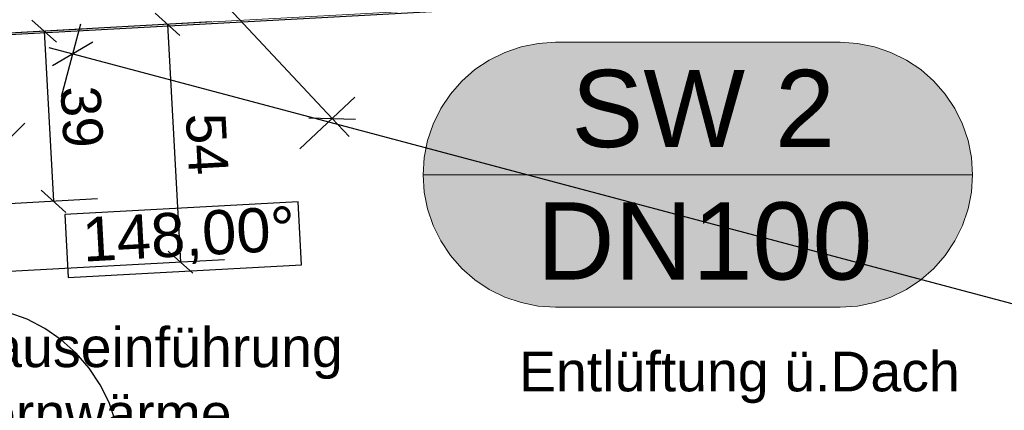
# Model space of a CAD drawing. Extents: x -779 to 790, y -208 to 633.
# Tile 44 of 232: x -144 to -100, y -28 to -11. Entities that reach past the tile are written whole.
import ezdxf
from ezdxf.lldxf.tags import DXFTag

# ---------------------------------------------------------------- set-up
doc = ezdxf.new("R2010")
doc.units = 0
doc.layers.get('0').update_dxf_attribs({"lineweight": 25})
for name, color, linetype, lineweight, true_color in [('01AFU Allgemein Bemaßung-A07F5V4RWF', 7, 'Continuous', 25, 0x848484), ('02 Raster Bemaßung', 7, 'Continuous', 25, 0x848484), ('02 Raster Gebäude-A07F5V4QWF', 7, 'Continuous', 25, 0x848484), ('H_Ruecklauf', 5, 'STRICHLINIE2', 35, 0x0000ff), ('S_Mass', 150, 'Continuous', 25, 0x007fff)]:
    doc.layers.add(name, color=color, linetype=linetype, lineweight=lineweight, true_color=true_color)
doc.layers.add('02 Raster Gebäude-A07F5V53WF', color=7, linetype='Continuous', lineweight=13)
doc.layers.add('SC_Mass', color=7, linetype='Continuous', lineweight=25)
doc.styles.get("Standard").update_dxf_attribs({"font": 'arial.ttf'})
tags = doc.linetypes.add('Raster-A07F5V4TWF', pattern=[0.2, 0.1, -0.05, 0, -0.05]).pattern_tags.tags
tags[10:11] = [DXFTag(74, 4), DXFTag(75, 0), DXFTag(340, '0'), DXFTag(46, 1.0), DXFTag(50, 0.0), DXFTag(44, 0.0), DXFTag(45, 0.0)]
tags[8:9] = [DXFTag(74, 4), DXFTag(75, 0), DXFTag(340, '0'), DXFTag(46, 1.0), DXFTag(50, 0.0), DXFTag(44, 0.0), DXFTag(45, 0.0)]
tags[6:7] = [DXFTag(74, 4), DXFTag(75, 0), DXFTag(340, '0'), DXFTag(46, 1.0), DXFTag(50, 0.0), DXFTag(44, 0.0), DXFTag(45, 0.0)]
tags[4:5] = [DXFTag(74, 4), DXFTag(75, 0), DXFTag(340, '0'), DXFTag(46, 1.0), DXFTag(50, 0.0), DXFTag(44, 0.0), DXFTag(45, 0.0)]
tags = doc.linetypes.add('Raster-A07F5V57WF', pattern=[0.2, 0.1, -0.05, 0, -0.05]).pattern_tags.tags
tags[10:11] = [DXFTag(74, 4), DXFTag(75, 0), DXFTag(340, '0'), DXFTag(46, 1.0), DXFTag(50, 0.0), DXFTag(44, 0.0), DXFTag(45, 0.0)]
tags[8:9] = [DXFTag(74, 4), DXFTag(75, 0), DXFTag(340, '0'), DXFTag(46, 1.0), DXFTag(50, 0.0), DXFTag(44, 0.0), DXFTag(45, 0.0)]
tags[6:7] = [DXFTag(74, 4), DXFTag(75, 0), DXFTag(340, '0'), DXFTag(46, 1.0), DXFTag(50, 0.0), DXFTag(44, 0.0), DXFTag(45, 0.0)]
tags[4:5] = [DXFTag(74, 4), DXFTag(75, 0), DXFTag(340, '0'), DXFTag(46, 1.0), DXFTag(50, 0.0), DXFTag(44, 0.0), DXFTag(45, 0.0)]
tags = doc.linetypes.add('STRICHLINIE2', pattern=[9.525, 6.35, -3.175]).pattern_tags.tags
tags[6:7] = [DXFTag(74, 4), DXFTag(75, 0), DXFTag(340, '0'), DXFTag(46, 0.0), DXFTag(50, 0.0), DXFTag(44, 0.0), DXFTag(45, 0.0)]
tags[4:5] = [DXFTag(74, 4), DXFTag(75, 0), DXFTag(340, '0'), DXFTag(46, 0.0), DXFTag(50, 0.0), DXFTag(44, 0.0), DXFTag(45, 0.0)]
tags = doc.linetypes.add('Wipeout_Contour-A07F5V4SWF', pattern=[1, 0, -1]).pattern_tags.tags
tags[6:7] = [DXFTag(74, 4), DXFTag(75, 0), DXFTag(340, '0'), DXFTag(46, 1.0), DXFTag(50, 0.0), DXFTag(44, 0.0), DXFTag(45, 0.0)]
tags[4:5] = [DXFTag(74, 4), DXFTag(75, 0), DXFTag(340, '0'), DXFTag(46, 1.0), DXFTag(50, 0.0), DXFTag(44, 0.0), DXFTag(45, 0.0)]

# ---------------------------------------------------------------- blocks, each defined once
blk = doc.blocks.new('Referenz-A07F5V4VWF', base_point=(-401.415, -176.34))
at = {"layer": '01AFU Allgemein Bemaßung-A07F5V4RWF', "color": 0, "lineweight": -2}
for p, q in [((-169.742, 27.452), (-129.994, -14.982)), ((-142.268, -13.99), (-141.394, -10.697)), ((-140.837, -11.524), (-142.672, -12.589)), ((-142.842, -11.768), (-141.755, -12.056)), ((-141.755, -12.056), (-11.237, -46.71)), ((-131.454, -16.35), (-128.967, -14.021)), ((-131.054, -14.948), (-128.934, -15.017)), ((-129.994, -14.982), (-129.225, -15.803))]:
    blk.add_line(p, q, dxfattribs=at)
at = {"layer": '02 Raster Bemaßung', "color": 0, "linetype": 'Wipeout_Contour-A07F5V4SWF', "lineweight": -2, "ltscale": 1.625}
for p, q in [((-131.54, -18.758), (-142.117, -19.337)), ((-131.383, -21.611), (-131.54, -18.758)), ((-142.117, -19.337), (-141.961, -22.19)), ((-141.961, -22.19), (-131.383, -21.611))]:
    blk.add_line(p, q, dxfattribs=at)
at = {"layer": '02 Raster Bemaßung', "color": 0, "lineweight": -2}
for p, q in [((-143.828, -24.08), (-144.678, -23.771)), ((-143.023, -24.494), (-143.828, -24.08)), ((-142.278, -25.006), (-143.023, -24.494)), ((-141.603, -25.609), (-142.278, -25.006)), ((-141.01, -26.293), (-141.603, -25.609)), ((-140.508, -27.046), (-141.01, -26.293)), ((-140.106, -27.857), (-140.508, -27.046)), ((-139.81, -28.712), (-140.106, -27.857))]:
    blk.add_line(p, q, dxfattribs=at)
at = {"layer": '02 Raster Gebäude-A07F5V4QWF', "color": 0, "linetype": 'Raster-A07F5V4TWF', "lineweight": -2, "ltscale": 187.5}
blk.add_line((439.731, 20.782), (-281.583, -18.687), dxfattribs=at)
at = {"layer": '02 Raster Bemaßung', "color": 0, "linetype": 'ByBlock', "lineweight": -2, "ltscale": 1.625, "insert": (-141.376, -19.473), "char_height": 2.00026, "attachment_point": 1, "rotation": 3.132}
blk.add_mtext('{\\fArial;148,00°}', dxfattribs=at)
blk = doc.blocks.new('Referenz-A07F5V59WF', base_point=(-759.499, -206.186))
at = {"layer": '02 Raster Gebäude-A07F5V53WF', "color": 0, "linetype": 'Raster-A07F5V57WF', "ltscale": 117.000008}
blk.add_line((439.625, 20.867), (-281.552, -18.604), dxfattribs=at)
blk = doc.blocks.new('Maß-A07F5VBTWF', base_point=(-153.033, -19.281))
at = {"color": 0, "linetype": 'ByBlock', "lineweight": -2, "ltscale": 0.25}
for p, q in [((-142.489, -11.524), (-143.606, -10.523)), ((-141.051, -10.914), (-153.033, -11.57)), ((-143.048, -11.023), (-142.626, -18.734)), ((-142.067, -19.235), (-143.184, -18.234)), ((-140.629, -18.625), (-152.611, -19.281))]:
    blk.add_line(p, q, dxfattribs=at)
at = {"color": 0, "linetype": 'ByBlock', "lineweight": -2, "ltscale": 0.25, "insert": (-140.511, -13.461), "char_height": 1.8, "attachment_point": 1, "rotation": 273.1327}
blk.add_mtext('{\\fArial;39}', dxfattribs=at)
blk = doc.blocks.new('Maß-A07F5VBVWF', base_point=(-147.441, -22.035))
at = {"color": 0, "linetype": 'ByBlock', "lineweight": -2, "ltscale": 0.25}
for p, q in [((-136.898, -11.218), (-138.015, -10.217)), ((-135.459, -10.608), (-147.441, -11.264)), ((-137.456, -10.717), (-136.867, -21.488)), ((-134.87, -21.379), (-146.852, -22.035)), ((-136.308, -21.989), (-137.425, -20.988))]:
    blk.add_line(p, q, dxfattribs=at)
at = {"color": 0, "linetype": 'ByBlock', "lineweight": -2, "ltscale": 0.25, "insert": (-134.835, -14.689), "char_height": 1.8, "attachment_point": 1, "rotation": 273.1327}
blk.add_mtext('{\\fArial;54}', dxfattribs=at)

msp = doc.modelspace()

# ---------------------------------------------------------------- linework, layer by layer
at = {"layer": 'H_Ruecklauf', "linetype": 'Continuous'}
msp.add_line((-150.284, -21.554), (-143.921, -15.191), dxfattribs=at)
at = {"layer": 'S_Mass', "lineweight": 5}
for p, q in [((-120.652, -11.581), (-121.421, -11.734)), ((-119.868, -11.529), (-120.652, -11.581)), ((-119.868, -11.529), (-106.956, -11.529)), ((-106.173, -11.581), (-106.956, -11.529)), ((-105.403, -11.734), (-106.173, -11.581)), ((-122.164, -11.986), (-122.868, -12.333)), ((-121.421, -11.734), (-122.164, -11.986)), ((-104.66, -11.986), (-105.403, -11.734)), ((-103.956, -12.333), (-104.66, -11.986)), ((-122.868, -12.333), (-123.521, -12.769)), ((-103.304, -12.769), (-103.956, -12.333)), ((-123.521, -12.769), (-124.111, -13.287)), ((-102.714, -13.287), (-103.304, -12.769)), ((-124.111, -13.287), (-124.628, -13.877)), ((-102.196, -13.877), (-102.714, -13.287)), ((-124.628, -13.877), (-125.065, -14.529)), ((-101.76, -14.529), (-102.196, -13.877)), ((-125.065, -14.529), (-125.412, -15.233)), ((-101.413, -15.233), (-101.76, -14.529)), ((-125.412, -15.233), (-125.664, -15.977)), ((-101.161, -15.977), (-101.413, -15.233)), ((-125.664, -15.977), (-125.817, -16.746)), ((-101.008, -16.746), (-101.161, -15.977)), ((-125.817, -16.746), (-125.868, -17.529)), ((-100.956, -17.529), (-101.008, -16.746)), ((-125.868, -17.529), (-125.817, -18.313)), ((-101.008, -18.313), (-100.956, -17.529)), ((-125.817, -18.313), (-125.664, -19.082)), ((-101.161, -19.082), (-101.008, -18.313)), ((-125.664, -19.082), (-125.412, -19.826)), ((-101.413, -19.826), (-101.161, -19.082)), ((-125.412, -19.826), (-125.065, -20.529)), ((-101.76, -20.529), (-101.413, -19.826)), ((-125.065, -20.529), (-124.628, -21.182)), ((-102.196, -21.182), (-101.76, -20.529)), ((-124.628, -21.182), (-124.111, -21.772)), ((-102.714, -21.772), (-102.196, -21.182)), ((-124.111, -21.772), (-123.521, -22.29)), ((-103.304, -22.29), (-102.714, -21.772)), ((-123.521, -22.29), (-122.868, -22.726)), ((-103.956, -22.726), (-103.304, -22.29)), ((-122.868, -22.726), (-122.164, -23.073)), ((-104.66, -23.073), (-103.956, -22.726)), ((-122.164, -23.073), (-121.421, -23.325)), ((-105.403, -23.325), (-104.66, -23.073)), ((-121.421, -23.325), (-120.652, -23.478)), ((-120.652, -23.478), (-119.868, -23.529)), ((-106.956, -23.529), (-119.868, -23.529)), ((-106.956, -23.529), (-106.173, -23.478)), ((-106.173, -23.478), (-105.403, -23.325))]:
    msp.add_line(p, q, dxfattribs=at)
at = {"layer": 'S_Mass', "lineweight": 18}
msp.add_line((-125.868, -17.529), (-100.956, -17.529), dxfattribs=at)
at = {"layer": 'S_Mass', "color": 7, "lineweight": 5, "true_color": 0xfefefe}
for points in [[(-120.91, -11.621), (-105.914, -11.621), (-120.565, -11.57)], [(-120.565, -11.57), (-106.26, -11.57), (-120.217, -11.54)], [(-105.914, -11.621), (-120.565, -11.57), (-106.26, -11.57)], [(-120.217, -11.54), (-106.607, -11.54), (-119.868, -11.529)], [(-106.26, -11.57), (-120.217, -11.54), (-106.607, -11.54)], [(-106.607, -11.54), (-119.868, -11.529), (-106.956, -11.529)], [(-122.561, -12.168), (-104.264, -12.168), (-122.245, -12.02)], [(-122.245, -12.02), (-104.58, -12.02), (-121.92, -11.891)], [(-104.264, -12.168), (-122.245, -12.02), (-104.58, -12.02)], [(-121.92, -11.891), (-104.904, -11.891), (-121.589, -11.782)], [(-104.58, -12.02), (-121.92, -11.891), (-104.904, -11.891)], [(-121.589, -11.782), (-105.235, -11.782), (-121.252, -11.691)], [(-104.904, -11.891), (-121.589, -11.782), (-105.235, -11.782)], [(-121.252, -11.691), (-105.573, -11.691), (-120.91, -11.621)], [(-105.235, -11.782), (-121.252, -11.691), (-105.573, -11.691)], [(-105.573, -11.691), (-120.91, -11.621), (-105.914, -11.621)], [(-123.165, -12.517), (-103.659, -12.517), (-122.868, -12.333)], [(-122.868, -12.333), (-103.956, -12.333), (-122.561, -12.168)], [(-103.659, -12.517), (-122.868, -12.333), (-103.956, -12.333)], [(-103.956, -12.333), (-122.561, -12.168), (-104.264, -12.168)], [(-123.986, -13.165), (-102.839, -13.165), (-123.725, -12.933)], [(-123.725, -12.933), (-103.1, -12.933), (-123.451, -12.717)], [(-102.839, -13.165), (-123.725, -12.933), (-103.1, -12.933)], [(-123.451, -12.717), (-103.373, -12.717), (-123.165, -12.517)], [(-103.1, -12.933), (-123.451, -12.717), (-103.373, -12.717)], [(-103.373, -12.717), (-123.165, -12.517), (-103.659, -12.517)], [(-124.233, -13.412), (-102.592, -13.412), (-123.986, -13.165)], [(-102.592, -13.412), (-123.986, -13.165), (-102.839, -13.165)], [(-124.681, -13.947), (-102.144, -13.947), (-124.465, -13.673)], [(-124.465, -13.673), (-102.36, -13.673), (-124.233, -13.412)], [(-102.144, -13.947), (-124.465, -13.673), (-102.36, -13.673)], [(-124.465, -13.673), (-102.36, -13.673), (-124.465, -13.673)], [(-102.36, -13.673), (-124.465, -13.673), (-102.36, -13.673)], [(-102.36, -13.673), (-124.233, -13.412), (-102.592, -13.412)], [(-125.065, -14.529), (-101.76, -14.529), (-124.881, -14.232)], [(-124.881, -14.232), (-101.943, -14.232), (-124.681, -13.947)], [(-101.76, -14.529), (-124.881, -14.232), (-101.943, -14.232)], [(-124.881, -14.232), (-101.943, -14.232), (-124.881, -14.232)], [(-101.943, -14.232), (-124.881, -14.232), (-101.943, -14.232)], [(-101.943, -14.232), (-124.681, -13.947), (-102.144, -13.947)], [(-124.681, -13.947), (-102.144, -13.947), (-124.681, -13.947)], [(-102.144, -13.947), (-124.681, -13.947), (-102.144, -13.947)], [(-125.23, -14.837), (-101.595, -14.837), (-125.065, -14.529)], [(-101.595, -14.837), (-125.065, -14.529), (-101.76, -14.529)], [(-125.065, -14.529), (-101.76, -14.529), (-125.065, -14.529)], [(-101.76, -14.529), (-125.065, -14.529), (-101.76, -14.529)], [(-125.507, -15.477), (-101.318, -15.477), (-125.378, -15.153)], [(-125.378, -15.153), (-101.447, -15.153), (-125.23, -14.837)], [(-101.318, -15.477), (-125.378, -15.153), (-101.447, -15.153)], [(-125.378, -15.153), (-101.447, -15.153), (-125.378, -15.153)], [(-101.447, -15.153), (-125.378, -15.153), (-101.447, -15.153)], [(-101.447, -15.153), (-125.23, -14.837), (-101.595, -14.837)], [(-125.23, -14.837), (-101.595, -14.837), (-125.23, -14.837)], [(-101.595, -14.837), (-125.23, -14.837), (-101.595, -14.837)], [(-125.616, -15.809), (-101.208, -15.809), (-125.507, -15.477)], [(-101.208, -15.809), (-125.507, -15.477), (-101.318, -15.477)], [(-125.507, -15.477), (-101.318, -15.477), (-125.507, -15.477)], [(-101.318, -15.477), (-125.507, -15.477), (-101.318, -15.477)], [(-125.707, -16.146), (-101.118, -16.146), (-125.616, -15.809)], [(-101.118, -16.146), (-125.616, -15.809), (-101.208, -15.809)], [(-125.616, -15.809), (-101.208, -15.809), (-125.616, -15.809)], [(-101.208, -15.809), (-125.616, -15.809), (-101.208, -15.809)], [(-125.828, -16.833), (-100.997, -16.833), (-125.777, -16.488)], [(-125.777, -16.488), (-101.047, -16.488), (-125.707, -16.146)], [(-100.997, -16.833), (-125.777, -16.488), (-101.047, -16.488)], [(-125.777, -16.488), (-101.047, -16.488), (-125.777, -16.488)], [(-101.047, -16.488), (-125.777, -16.488), (-101.047, -16.488)], [(-101.047, -16.488), (-125.707, -16.146), (-101.118, -16.146)], [(-125.707, -16.146), (-101.118, -16.146), (-125.707, -16.146)], [(-101.118, -16.146), (-125.707, -16.146), (-101.118, -16.146)], [(-125.858, -17.181), (-100.966, -17.181), (-125.828, -16.833)], [(-100.966, -17.181), (-125.828, -16.833), (-100.997, -16.833)], [(-125.828, -16.833), (-100.997, -16.833), (-125.828, -16.833)], [(-100.997, -16.833), (-125.828, -16.833), (-100.997, -16.833)], [(-125.868, -17.529), (-100.956, -17.529), (-125.858, -17.181)], [(-100.956, -17.529), (-125.858, -17.181), (-100.966, -17.181)], [(-125.858, -17.181), (-100.966, -17.181), (-125.858, -17.181)], [(-100.966, -17.181), (-125.858, -17.181), (-100.966, -17.181)], [(-125.858, -17.878), (-100.966, -17.878), (-125.868, -17.529)], [(-100.966, -17.878), (-125.868, -17.529), (-100.956, -17.529)], [(-125.828, -18.226), (-100.997, -18.226), (-125.858, -17.878)], [(-100.997, -18.226), (-125.858, -17.878), (-100.966, -17.878)], [(-125.858, -17.878), (-100.966, -17.878), (-125.858, -17.878)], [(-100.966, -17.878), (-125.858, -17.878), (-100.966, -17.878)], [(-125.777, -18.571), (-101.047, -18.571), (-125.828, -18.226)], [(-101.047, -18.571), (-125.828, -18.226), (-100.997, -18.226)], [(-125.828, -18.226), (-100.997, -18.226), (-125.828, -18.226)], [(-100.997, -18.226), (-125.828, -18.226), (-100.997, -18.226)], [(-125.707, -18.913), (-101.118, -18.913), (-125.777, -18.571)], [(-101.118, -18.913), (-125.777, -18.571), (-101.047, -18.571)], [(-125.777, -18.571), (-101.047, -18.571), (-125.777, -18.571)], [(-101.047, -18.571), (-125.777, -18.571), (-101.047, -18.571)], [(-125.616, -19.25), (-101.208, -19.25), (-125.707, -18.913)], [(-101.208, -19.25), (-125.707, -18.913), (-101.118, -18.913)], [(-125.707, -18.913), (-101.118, -18.913), (-125.707, -18.913)], [(-101.118, -18.913), (-125.707, -18.913), (-101.118, -18.913)], [(-125.507, -19.582), (-101.318, -19.582), (-125.616, -19.25)], [(-101.318, -19.582), (-125.616, -19.25), (-101.208, -19.25)], [(-125.616, -19.25), (-101.208, -19.25), (-125.616, -19.25)], [(-101.208, -19.25), (-125.616, -19.25), (-101.208, -19.25)], [(-125.378, -19.906), (-101.447, -19.906), (-125.507, -19.582)], [(-101.447, -19.906), (-125.507, -19.582), (-101.318, -19.582)], [(-125.507, -19.582), (-101.318, -19.582), (-125.507, -19.582)], [(-101.318, -19.582), (-125.507, -19.582), (-101.318, -19.582)], [(-125.23, -20.222), (-101.595, -20.222), (-125.378, -19.906)], [(-101.595, -20.222), (-125.378, -19.906), (-101.447, -19.906)], [(-125.378, -19.906), (-101.447, -19.906), (-125.378, -19.906)], [(-101.447, -19.906), (-125.378, -19.906), (-101.447, -19.906)], [(-125.065, -20.529), (-101.76, -20.529), (-125.23, -20.222)], [(-101.76, -20.529), (-125.23, -20.222), (-101.595, -20.222)], [(-125.23, -20.222), (-101.595, -20.222), (-125.23, -20.222)], [(-101.595, -20.222), (-125.23, -20.222), (-101.595, -20.222)], [(-124.881, -20.827), (-101.943, -20.827), (-125.065, -20.529)], [(-101.943, -20.827), (-125.065, -20.529), (-101.76, -20.529)], [(-124.681, -21.112), (-102.144, -21.112), (-124.881, -20.827)], [(-102.144, -21.112), (-124.881, -20.827), (-101.943, -20.827)], [(-124.881, -20.827), (-101.943, -20.827), (-124.881, -20.827)], [(-101.943, -20.827), (-124.881, -20.827), (-101.943, -20.827)], [(-124.465, -21.386), (-102.36, -21.386), (-124.681, -21.112)], [(-102.36, -21.386), (-124.681, -21.112), (-102.144, -21.112)], [(-124.681, -21.112), (-102.144, -21.112), (-124.681, -21.112)], [(-102.144, -21.112), (-124.681, -21.112), (-102.144, -21.112)], [(-124.233, -21.647), (-102.592, -21.647), (-124.465, -21.386)], [(-102.592, -21.647), (-124.465, -21.386), (-102.36, -21.386)], [(-124.465, -21.386), (-102.36, -21.386), (-124.465, -21.386)], [(-102.36, -21.386), (-124.465, -21.386), (-102.36, -21.386)], [(-123.986, -21.894), (-102.839, -21.894), (-124.233, -21.647)], [(-102.839, -21.894), (-124.233, -21.647), (-102.592, -21.647)], [(-123.725, -22.126), (-103.1, -22.126), (-123.986, -21.894)], [(-103.1, -22.126), (-123.986, -21.894), (-102.839, -21.894)], [(-123.451, -22.342), (-103.373, -22.342), (-123.725, -22.126)], [(-103.373, -22.342), (-123.725, -22.126), (-103.1, -22.126)], [(-123.725, -22.126), (-103.1, -22.126), (-123.725, -22.126)], [(-103.1, -22.126), (-123.725, -22.126), (-103.1, -22.126)], [(-123.165, -22.542), (-103.659, -22.542), (-123.451, -22.342)], [(-103.659, -22.542), (-123.451, -22.342), (-103.373, -22.342)], [(-122.868, -22.726), (-103.956, -22.726), (-123.165, -22.542)], [(-103.956, -22.726), (-123.165, -22.542), (-103.659, -22.542)], [(-122.561, -22.891), (-104.264, -22.891), (-122.868, -22.726)], [(-104.264, -22.891), (-122.868, -22.726), (-103.956, -22.726)], [(-122.245, -23.039), (-104.58, -23.039), (-122.561, -22.891)], [(-104.58, -23.039), (-122.561, -22.891), (-104.264, -22.891)], [(-121.92, -23.168), (-104.904, -23.168), (-122.245, -23.039)], [(-104.904, -23.168), (-122.245, -23.039), (-104.58, -23.039)], [(-121.589, -23.277), (-105.235, -23.277), (-121.92, -23.168)], [(-105.235, -23.277), (-121.92, -23.168), (-104.904, -23.168)], [(-121.252, -23.368), (-105.573, -23.368), (-121.589, -23.277)], [(-105.573, -23.368), (-121.589, -23.277), (-105.235, -23.277)], [(-120.91, -23.438), (-105.914, -23.438), (-121.252, -23.368)], [(-105.914, -23.438), (-121.252, -23.368), (-105.573, -23.368)], [(-120.565, -23.489), (-106.26, -23.489), (-120.91, -23.438)], [(-106.26, -23.489), (-120.91, -23.438), (-105.914, -23.438)], [(-120.217, -23.519), (-106.607, -23.519), (-120.565, -23.489)], [(-106.607, -23.519), (-120.565, -23.489), (-106.26, -23.489)], [(-119.868, -23.529), (-106.956, -23.529), (-120.217, -23.519)], [(-106.956, -23.529), (-120.217, -23.519), (-106.607, -23.519)]]:
    msp.add_solid(points, dxfattribs=at)

# ---------------------------------------------------------------- block references
at = {"color": 8, "lineweight": 25, "ltscale": 1250, "true_color": 0x808080}
msp.add_blockref('Referenz-A07F5V59WF', (-759.499, -206.186), dxfattribs=at)
at = {"color": 8, "lineweight": 25, "ltscale": 12.5, "true_color": 0x808080}
msp.add_blockref('Referenz-A07F5V4VWF', (-401.415, -176.34), dxfattribs=at)
at = {"layer": 'S_Mass', "ltscale": 0.25}
for name, p in [('Maß-A07F5VBVWF', (-147.441, -22.035)), ('Maß-A07F5VBTWF', (-153.033, -19.281))]:
    msp.add_blockref(name, p, dxfattribs=at)

# ---------------------------------------------------------------- texts
at = {"layer": 'S_Mass', "lineweight": 5, "char_height": 3.5, "attachment_point": 1}
for s, insert in [('{\\fArial;SW 2}', (-119.146, -12.779)), ('{\\fArial;DN100}', (-120.716, -18.779))]:
    msp.add_mtext(s, dxfattribs=dict(at, insert=insert))
at = {"layer": 'SC_Mass', "ltscale": 0.25, "char_height": 1.8, "attachment_point": 1}
for s, insert in [('{\\fArial;Hauseinführung}', (-147.264, -24.447)), ('{\\fArial;Entlüftung ü.Dach}', (-121.523, -25.544)), ('{\\fArial;Fernwärme }', (-147.264, -27.453))]:
    msp.add_mtext(s, dxfattribs=dict(at, insert=insert))

doc.saveas('drawing.dxf')
